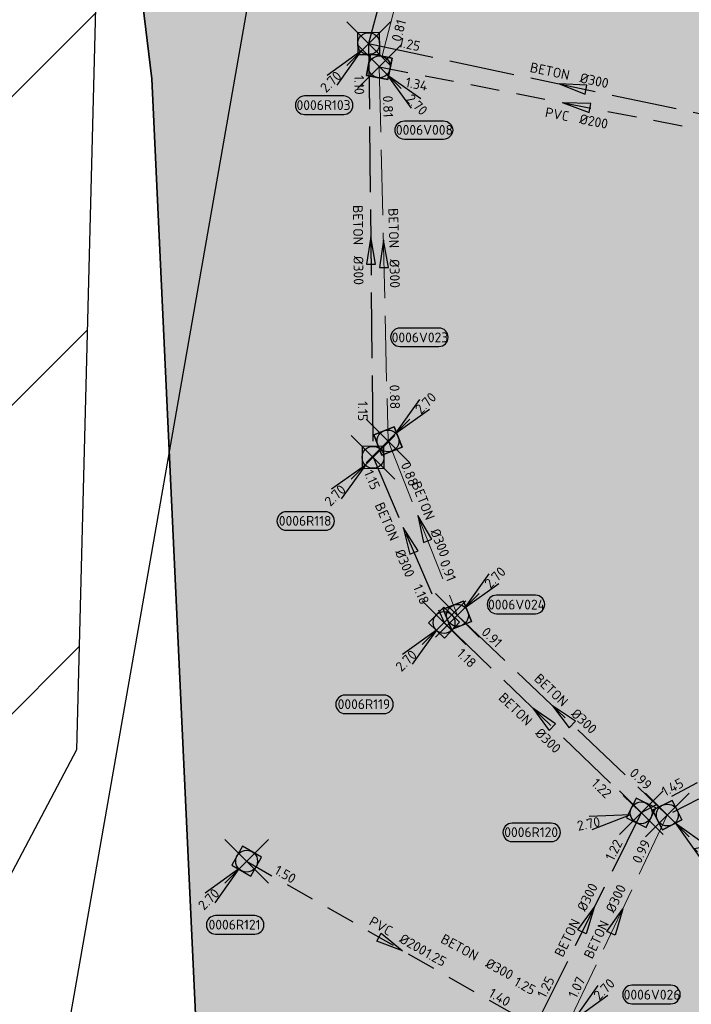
# Model space of a CAD drawing. Header units: metres. Extents: x 153214 to 171403, y 455965 to 463272.
# Tile 25 of 75: x 158672 to 158764, y 459780 to 459916. Entities that reach past the tile are written whole.
import ezdxf
from ezdxf.enums import TextEntityAlignment as Align

# ---------------------------------------------------------------- set-up
doc = ezdxf.new("R2010")
doc.units = ezdxf.units.M
doc.header["$PDMODE"] = 3
doc.header["$PDSIZE"] = 3
for name, pattern in [('RI-DWA_BETON-SO', [11.4, 9, -2.4]), ('RI-DWA_PVC-SO', [6.4, 4, -2.4]), ('RI-HWA_BETON-SO', [11.4, 9, -2.4]), ('RI-HWA_PVC-SO', [6.4, 4, -2.4])]:
    doc.linetypes.add(name, pattern=pattern)
doc.layers.get('0').update_dxf_attribs({"lineweight": 25})
doc.layers.get('defpoints').update_dxf_attribs({"lineweight": 25})
for name, color, linetype in [('2025 hatch', 41, 'Continuous'), ('2028', 160, 'Continuous'), ('2028 hatch', 160, 'Continuous'), ('B-OI-RI-DWA_PUTNUMMER-S', 38, 'Continuous'), ('B-OI-RI-DWA_RIOOLLEIDING_PVC_200-G', 38, 'RI-DWA_PVC-SO'), ('B-OI-RI-HWA_PUTNUMMER-S', 154, 'Continuous'), ('B-OI-RI-HWA_RIOOLLEIDING_BETON_300-G', 154, 'RI-HWA_BETON-SO'), ('B-OI-RI-HWA_RIOOLLEIDING_PVC_200-G', 154, 'RI-HWA_PVC-SO')]:
    doc.layers.add(name, color=color, linetype=linetype)
for name, color, linetype, lineweight in [('B-OI-RI-DWA_RIOOLLEIDING_BETON_300-G', 38, 'RI-DWA_BETON-SO', 18), ('B-OI-RI-DWA_RIOOLPUT_INSPECTIEPUT-S', 38, 'Continuous', 25), ('B-OI-RI-DWA_STROOMRICHTING-S', 38, 'Continuous', 25), ('B-OI-RI-HWA_RIOOLPUT_INSPECTIEPUT-S', 154, 'Continuous', 25), ('B-OI-RI-HWA_STROOMRICHTING-S', 154, 'Continuous', 25), ('N-WE-RI-GRENS_WERK-G', 11, 'XX-WERKGRENS 1', 35)]:
    doc.layers.add(name, color=color, linetype=linetype, lineweight=lineweight)
doc.layers.add('inspectieput', color=7, linetype='Continuous', plot=False)
doc.styles.add('NLCS-ISO', font='isocpeur.ttf')
doc.linetypes.add('XX-WERKGRENS 1', pattern='A,0,[137,NLCS.SHX,S=0.05,R=0,X=-0.55,Y=-0.675],-3', length=3)

# ---------------------------------------------------------------- blocks, each defined once
blk = doc.blocks.new('*U534')
at = {"ltscale": 0.1}
blk.add_hatch(color=256, dxfattribs=at).paths.add_polyline_path([(-2.5, 0), (2.5, -0.83), (2.5, 0.83)])
at = {"ltscale": 0.1, "flags": 128}
blk.add_lwpolyline([(-2.5, 0), (2.5, -0.83), (2.5, 0.83)], close=True, dxfattribs=at)
at = {"ltscale": 0.1, "style": 'NLCS-ISO'}
for tag, p in [('BOBL', (-28.55, -3.24)), ('MAT', (-1, -3.74))]:
    blk.add_attdef(tag, text='', height=1.8, dxfattribs=at).set_placement(p, align=Align.BOTTOM_RIGHT)
for tag, p in [('DIA', (1, -3.74)), ('BOBR', (27.6, -3.23))]:
    blk.add_attdef(tag, text='', height=1.8, dxfattribs=at).set_placement(p, align=Align.BOTTOM_LEFT)
at = {"layer": 'defpoints', "ltscale": 0.1, "style": 'NLCS-ISO', "flags": 1}
blk.add_attdef('JVA', text='', height=1.8, dxfattribs=at).set_placement((0, -1), align=Align.TOP_CENTER)
blk = doc.blocks.new('*U548')
at = {"ltscale": 0.1}
blk.add_hatch(color=256, dxfattribs=at).paths.add_polyline_path([(2.5, 0), (-2.5, -0.83), (-2.5, 0.83)])
at = {"ltscale": 0.1, "flags": 128}
blk.add_lwpolyline([(2.5, 0), (-2.5, -0.83), (-2.5, 0.83)], close=True, dxfattribs=at)
at = {"ltscale": 0.1, "style": 'NLCS-ISO'}
for tag, p in [('BOBL', (-12.52, 0)), ('MAT', (-1, 0.5))]:
    blk.add_attdef(tag, text='', height=1.8, dxfattribs=at).set_placement(p, align=Align.BOTTOM_RIGHT)
for tag, p in [('DIA', (1, 0.5)), ('BOBR', (11.58, 0))]:
    blk.add_attdef(tag, text='', height=1.8, dxfattribs=at).set_placement(p, align=Align.BOTTOM_LEFT)
at = {"layer": 'defpoints', "ltscale": 0.1, "style": 'NLCS-ISO', "flags": 1}
blk.add_attdef('JVA', text='', height=1.8, dxfattribs=at).set_placement((0, -1), align=Align.TOP_CENTER)
blk = doc.blocks.new('*U549')
at = {"ltscale": 0.1}
blk.add_hatch(color=256, dxfattribs=at).paths.add_polyline_path([(-2.5, 0), (2.5, -0.83), (2.5, 0.83)])
at = {"ltscale": 0.1, "flags": 128}
blk.add_lwpolyline([(-2.5, 0), (2.5, -0.83), (2.5, 0.83)], close=True, dxfattribs=at)
at = {"ltscale": 0.1, "style": 'NLCS-ISO'}
for tag, p in [('BOBL', (-27.52, -3.24)), ('MAT', (-1, -3.74))]:
    blk.add_attdef(tag, text='', height=1.8, dxfattribs=at).set_placement(p, align=Align.BOTTOM_RIGHT)
for tag, p in [('DIA', (1, -3.74)), ('BOBR', (26.58, -3.23))]:
    blk.add_attdef(tag, text='', height=1.8, dxfattribs=at).set_placement(p, align=Align.BOTTOM_LEFT)
at = {"layer": 'defpoints', "ltscale": 0.1, "style": 'NLCS-ISO', "flags": 1}
blk.add_attdef('JVA', text='', height=1.8, dxfattribs=at).set_placement((0, -1), align=Align.TOP_CENTER)
blk = doc.blocks.new('*U379')
at = {"ltscale": 0.1, "style": 'NLCS-ISO'}
for tag, p in [('MAT', (-1, 0.5)), ('BOBL', (-5.66, -3.24))]:
    blk.add_attdef(tag, text='', height=1.8, dxfattribs=at).set_placement(p, align=Align.BOTTOM_RIGHT)
for tag, p in [('DIA', (1, 0.5)), ('BOBR', (7.22, 0))]:
    blk.add_attdef(tag, text='', height=1.8, dxfattribs=at).set_placement(p, align=Align.BOTTOM_LEFT)
at = {"layer": 'defpoints', "ltscale": 0.1, "style": 'NLCS-ISO', "flags": 1}
blk.add_attdef('JVA', text='', height=1.8, dxfattribs=at).set_placement((0, -1), align=Align.TOP_CENTER)
blk = doc.blocks.new('*U552')
at = {"ltscale": 0.1}
blk.add_hatch(color=256, dxfattribs=at).paths.add_polyline_path([(-2.5, 0), (2.5, -0.83), (2.5, 0.83)])
at = {"ltscale": 0.1, "flags": 128}
blk.add_lwpolyline([(-2.5, 0), (2.5, -0.83), (2.5, 0.83)], close=True, dxfattribs=at)
at = {"ltscale": 0.1, "style": 'NLCS-ISO'}
for tag, p in [('BOBL', (-28.87, 0)), ('MAT', (-1, 0.5))]:
    blk.add_attdef(tag, text='', height=1.8, dxfattribs=at).set_placement(p, align=Align.BOTTOM_RIGHT)
for tag, p in [('DIA', (1, 0.5)), ('BOBR', (27.92, -0.01))]:
    blk.add_attdef(tag, text='', height=1.8, dxfattribs=at).set_placement(p, align=Align.BOTTOM_LEFT)
at = {"layer": 'defpoints', "ltscale": 0.1, "style": 'NLCS-ISO', "flags": 1}
blk.add_attdef('JVA', text='', height=1.8, dxfattribs=at).set_placement((0, -1), align=Align.TOP_CENTER)
blk = doc.blocks.new('*U545')
at = {"ltscale": 0.1}
blk.add_hatch(color=256, dxfattribs=at).paths.add_polyline_path([(2.5, 0), (-2.5, -0.83), (-2.5, 0.83)])
at = {"ltscale": 0.1, "flags": 128}
blk.add_lwpolyline([(2.5, 0), (-2.5, -0.83), (-2.5, 0.83)], close=True, dxfattribs=at)
at = {"ltscale": 0.1, "style": 'NLCS-ISO'}
for tag, p in [('BOBL', (-17.81, 0)), ('MAT', (-1, 0.5))]:
    blk.add_attdef(tag, text='', height=1.8, dxfattribs=at).set_placement(p, align=Align.BOTTOM_RIGHT)
for tag, p in [('DIA', (1, 0.5)), ('BOBR', (16.86, 0))]:
    blk.add_attdef(tag, text='', height=1.8, dxfattribs=at).set_placement(p, align=Align.BOTTOM_LEFT)
at = {"layer": 'defpoints', "ltscale": 0.1, "style": 'NLCS-ISO', "flags": 1}
blk.add_attdef('JVA', text='', height=1.8, dxfattribs=at).set_placement((0, -1), align=Align.TOP_CENTER)
blk = doc.blocks.new('*U567')
at = {"ltscale": 0.1}
blk.add_hatch(color=256, dxfattribs=at).paths.add_polyline_path([(-2.5, 0), (2.5, -0.83), (2.5, 0.83)])
at = {"ltscale": 0.1, "flags": 128}
blk.add_lwpolyline([(-2.5, 0), (2.5, -0.83), (2.5, 0.83)], close=True, dxfattribs=at)
at = {"ltscale": 0.1, "style": 'NLCS-ISO'}
for tag, p in [('BOBL', (-7.85, 0)), ('MAT', (-1, 0.5))]:
    blk.add_attdef(tag, text='', height=1.8, dxfattribs=at).set_placement(p, align=Align.BOTTOM_RIGHT)
for tag, p in [('DIA', (1, 0.5)), ('BOBR', (6.91, 0))]:
    blk.add_attdef(tag, text='', height=1.8, dxfattribs=at).set_placement(p, align=Align.BOTTOM_LEFT)
at = {"layer": 'defpoints', "ltscale": 0.1, "style": 'NLCS-ISO', "flags": 1}
blk.add_attdef('JVA', text='', height=1.8, dxfattribs=at).set_placement((0, -1), align=Align.TOP_CENTER)
blk = doc.blocks.new('*U555')
at = {"ltscale": 0.1}
blk.add_hatch(color=256, dxfattribs=at).paths.add_polyline_path([(2.5, 0), (-2.5, -0.83), (-2.5, 0.83)])
at = {"ltscale": 0.1, "flags": 128}
blk.add_lwpolyline([(2.5, 0), (-2.5, -0.83), (-2.5, 0.83)], close=True, dxfattribs=at)
at = {"ltscale": 0.1, "style": 'NLCS-ISO'}
for tag, p in [('BOBL', (-21.11, 0)), ('MAT', (-1, 0.5))]:
    blk.add_attdef(tag, text='', height=1.8, dxfattribs=at).set_placement(p, align=Align.BOTTOM_RIGHT)
for tag, p in [('DIA', (1, 0.5)), ('BOBR', (20.17, -0.01))]:
    blk.add_attdef(tag, text='', height=1.8, dxfattribs=at).set_placement(p, align=Align.BOTTOM_LEFT)
at = {"layer": 'defpoints', "ltscale": 0.1, "style": 'NLCS-ISO', "flags": 1}
blk.add_attdef('JVA', text='', height=1.8, dxfattribs=at).set_placement((0, -1), align=Align.TOP_CENTER)
blk = doc.blocks.new('*U576')
at = {"ltscale": 0.1}
blk.add_hatch(color=256, dxfattribs=at).paths.add_polyline_path([(2.5, 0), (-2.5, -0.83), (-2.5, 0.83)])
at = {"ltscale": 0.1, "flags": 128}
blk.add_lwpolyline([(2.5, 0), (-2.5, -0.83), (-2.5, 0.83)], close=True, dxfattribs=at)
at = {"ltscale": 0.1, "style": 'NLCS-ISO'}
for tag, p in [('BOBL', (-35.59, -3.24)), ('MAT', (-1, -3.74))]:
    blk.add_attdef(tag, text='', height=1.8, dxfattribs=at).set_placement(p, align=Align.BOTTOM_RIGHT)
for tag, p in [('DIA', (1, -3.74)), ('BOBR', (34.64, -3.22))]:
    blk.add_attdef(tag, text='', height=1.8, dxfattribs=at).set_placement(p, align=Align.BOTTOM_LEFT)
at = {"layer": 'defpoints', "ltscale": 0.1, "style": 'NLCS-ISO', "flags": 1}
blk.add_attdef('JVA', text='', height=1.8, dxfattribs=at).set_placement((0, -1), align=Align.TOP_CENTER)
blk = doc.blocks.new('*U587')
at = {"ltscale": 0.1}
blk.add_hatch(color=256, dxfattribs=at).paths.add_polyline_path([(-2.5, 0), (2.5, -0.83), (2.5, 0.83)])
at = {"ltscale": 0.1, "flags": 128}
blk.add_lwpolyline([(-2.5, 0), (2.5, -0.83), (2.5, 0.83)], close=True, dxfattribs=at)
at = {"ltscale": 0.1, "style": 'NLCS-ISO'}
for tag, p in [('BOBL', (-24.94, 0)), ('MAT', (-1, 0.5))]:
    blk.add_attdef(tag, text='', height=1.8, dxfattribs=at).set_placement(p, align=Align.BOTTOM_RIGHT)
for tag, p in [('DIA', (1, 0.5)), ('BOBR', (24, -0.01))]:
    blk.add_attdef(tag, text='', height=1.8, dxfattribs=at).set_placement(p, align=Align.BOTTOM_LEFT)
at = {"layer": 'defpoints', "ltscale": 0.1, "style": 'NLCS-ISO', "flags": 1}
blk.add_attdef('JVA', text='', height=1.8, dxfattribs=at).set_placement((0, -1), align=Align.TOP_CENTER)
blk = doc.blocks.new('*U593')
at = {"ltscale": 0.1}
blk.add_hatch(color=256, dxfattribs=at).paths.add_polyline_path([(-2.5, 0), (2.5, -0.83), (2.5, 0.83)])
at = {"ltscale": 0.1, "flags": 128}
blk.add_lwpolyline([(-2.5, 0), (2.5, -0.83), (2.5, 0.83)], close=True, dxfattribs=at)
at = {"ltscale": 0.1, "style": 'NLCS-ISO'}
for tag, p in [('BOBL', (-17.2, 0)), ('MAT', (-1, 0.5))]:
    blk.add_attdef(tag, text='', height=1.8, dxfattribs=at).set_placement(p, align=Align.BOTTOM_RIGHT)
for tag, p in [('DIA', (1, 0.5)), ('BOBR', (16.25, 0))]:
    blk.add_attdef(tag, text='', height=1.8, dxfattribs=at).set_placement(p, align=Align.BOTTOM_LEFT)
at = {"layer": 'defpoints', "ltscale": 0.1, "style": 'NLCS-ISO', "flags": 1}
blk.add_attdef('JVA', text='', height=1.8, dxfattribs=at).set_placement((0, -1), align=Align.TOP_CENTER)
blk = doc.blocks.new('*U605')
at = {"ltscale": 0.1}
blk.add_hatch(color=256, dxfattribs=at).paths.add_polyline_path([(-2.5, 0), (2.5, -0.83), (2.5, 0.83)])
at = {"ltscale": 0.1, "flags": 128}
blk.add_lwpolyline([(-2.5, 0), (2.5, -0.83), (2.5, 0.83)], close=True, dxfattribs=at)
at = {"ltscale": 0.1, "style": 'NLCS-ISO'}
for tag, p in [('BOBL', (-15.75, -3.24)), ('MAT', (-1, -3.74))]:
    blk.add_attdef(tag, text='', height=1.8, dxfattribs=at).set_placement(p, align=Align.BOTTOM_RIGHT)
for tag, p in [('DIA', (1, -3.74)), ('BOBR', (14.81, -3.24))]:
    blk.add_attdef(tag, text='', height=1.8, dxfattribs=at).set_placement(p, align=Align.BOTTOM_LEFT)
at = {"layer": 'defpoints', "ltscale": 0.1, "style": 'NLCS-ISO', "flags": 1}
blk.add_attdef('JVA', text='', height=1.8, dxfattribs=at).set_placement((0, -1), align=Align.TOP_CENTER)
blk = doc.blocks.new('*U606')
at = {"ltscale": 0.1}
blk.add_hatch(color=256, dxfattribs=at).paths.add_polyline_path([(-2.5, 0), (2.5, -0.83), (2.5, 0.83)])
at = {"ltscale": 0.1, "flags": 128}
blk.add_lwpolyline([(-2.5, 0), (2.5, -0.83), (2.5, 0.83)], close=True, dxfattribs=at)
at = {"ltscale": 0.1, "style": 'NLCS-ISO'}
for tag, p in [('BOBL', (-10.94, -3.24)), ('MAT', (-1, -3.74))]:
    blk.add_attdef(tag, text='', height=1.8, dxfattribs=at).set_placement(p, align=Align.BOTTOM_RIGHT)
for tag, p in [('DIA', (1, -3.74)), ('BOBR', (8.23, -3.25))]:
    blk.add_attdef(tag, text='', height=1.8, dxfattribs=at).set_placement(p, align=Align.BOTTOM_LEFT)
at = {"layer": 'defpoints', "ltscale": 0.1, "style": 'NLCS-ISO', "flags": 1}
blk.add_attdef('JVA', text='', height=1.8, dxfattribs=at).set_placement((0, -1), align=Align.TOP_CENTER)
blk = doc.blocks.new('*U597')
at = {"ltscale": 0.1}
blk.add_hatch(color=256, dxfattribs=at).paths.add_polyline_path([(2.5, 0), (-2.5, -0.83), (-2.5, 0.83)])
at = {"ltscale": 0.1, "flags": 128}
blk.add_lwpolyline([(2.5, 0), (-2.5, -0.83), (-2.5, 0.83)], close=True, dxfattribs=at)
at = {"ltscale": 0.1, "style": 'NLCS-ISO'}
for tag, p in [('BOBL', (-12.17, 0)), ('MAT', (-1, 0.5))]:
    blk.add_attdef(tag, text='', height=1.8, dxfattribs=at).set_placement(p, align=Align.BOTTOM_RIGHT)
for tag, p in [('DIA', (1, 0.5)), ('BOBR', (11.22, 0))]:
    blk.add_attdef(tag, text='', height=1.8, dxfattribs=at).set_placement(p, align=Align.BOTTOM_LEFT)
at = {"layer": 'defpoints', "ltscale": 0.1, "style": 'NLCS-ISO', "flags": 1}
blk.add_attdef('JVA', text='', height=1.8, dxfattribs=at).set_placement((0, -1), align=Align.TOP_CENTER)
blk = doc.blocks.new('B-SRI-PUT_HWA-SO')
at = {"lineweight": -3, "flags": 128}
blk.add_lwpolyline([(-2, -2), (2, -2), (2, 2), (-2, 2)], close=True, dxfattribs=at)
at = {"lineweight": -3}
blk.add_circle((0, 0), 2, dxfattribs=at)
blk = doc.blocks.new('*U868')
for q in [(-7.6, -5.83), (-5.83, -7.6)]:
    blk.add_line((-1.41, -1.41), q)
blk.add_lwpolyline([(-11.74, -12.98), (-4.58, -12.98, 1), (-4.58, -9.59), (-11.74, -9.59, 1)], format="xyb", close=True)
at = {"ltscale": 0.1, "style": 'NLCS-ISO'}
blk.add_attdef('PUTHGT', text='', height=1.8, rotation=45, dxfattribs=at).set_placement((-8.44, -8.48), align=Align.MIDDLE_LEFT)
blk.add_attdef('PUTNR', text='', height=1.8, dxfattribs=at).set_placement((-8.26, -9.45), align=Align.MIDDLE_CENTER)
blk = doc.blocks.new('*U1004')
for q in [(-7.6, -5.83), (-5.83, -7.6)]:
    blk.add_line((-1.41, -1.41), q)
blk.add_lwpolyline([(-5.68, -13.35), (1.48, -13.35, 1), (1.48, -9.97), (-5.68, -9.97, 1)], format="xyb", close=True)
at = {"ltscale": 0.1, "style": 'NLCS-ISO'}
blk.add_attdef('PUTHGT', text='', height=1.8, rotation=45, dxfattribs=at).set_placement((-8.44, -8.48), align=Align.MIDDLE_LEFT)
blk.add_attdef('PUTNR', text='', height=1.8, dxfattribs=at).set_placement((-2.2, -9.83), align=Align.MIDDLE_CENTER)
blk = doc.blocks.new('B-SRI-PUT_DWA-SO')
at = {"flags": 128}
blk.add_lwpolyline([(-2, 2), (2, 2), (2, -2), (-2, -2)], close=True, dxfattribs=at)
at = {"lineweight": -3, "flags": 128}
blk.add_lwpolyline([(2, -2), (2, 2), (-2, 2), (-2, -2)], close=True, dxfattribs=at)
at = {"lineweight": -3}
blk.add_circle((0, 0), 2, dxfattribs=at)
blk = doc.blocks.new('*U869')
for q in [(5.83, 7.6), (7.6, 5.83)]:
    blk.add_line((1.41, 1.41), q)
blk.add_lwpolyline([(9.33, 20.68), (2.17, 20.68, 1), (2.17, 17.3), (9.33, 17.3, 1)], format="xyb", close=True)
at = {"ltscale": 0.1, "style": 'NLCS-ISO'}
blk.add_attdef('PUTNR', text='', height=1.8, dxfattribs=at).set_placement((5.85, 18.96), align=Align.MIDDLE_CENTER)
blk.add_attdef('PUTHGT', text='', height=1.8, rotation=45, dxfattribs=at).set_placement((5.39, 5.43), align=Align.MIDDLE_LEFT)
blk = doc.blocks.new('*U890')
for q in [(5.83, -7.6), (7.6, -5.83)]:
    blk.add_line((1.41, -1.41), q)
blk.add_lwpolyline([(11.75, -13.29), (4.59, -13.29, -1), (4.59, -9.9), (11.75, -9.9, -1)], format="xyb", close=True)
at = {"ltscale": 0.1, "style": 'NLCS-ISO'}
blk.add_attdef('PUTHGT', text='', height=1.8, rotation=315, dxfattribs=at).set_placement((5.39, -5.43), align=Align.MIDDLE_LEFT)
blk.add_attdef('PUTNR', text='', height=1.8, dxfattribs=at).set_placement((8.27, -9.76), align=Align.MIDDLE_CENTER)
blk = doc.blocks.new('*U870')
for q in [(5.83, 7.6), (7.6, 5.83)]:
    blk.add_line((1.41, 1.41), q)
blk.add_lwpolyline([(14.3, 3.69), (7.15, 3.69, 1), (7.15, 0.31), (14.3, 0.31, 1)], format="xyb", close=True)
at = {"ltscale": 0.1, "style": 'NLCS-ISO'}
blk.add_attdef('PUTHGT', text='', height=1.8, rotation=45, dxfattribs=at).set_placement((5.39, 5.43), align=Align.MIDDLE_LEFT)
blk.add_attdef('PUTNR', text='', height=1.8, dxfattribs=at).set_placement((10.83, 1.97), align=Align.MIDDLE_CENTER)
blk = doc.blocks.new('*U510')
for q in [(-9.56, -0.68), (-9.06, -3.13)]:
    blk.add_line((-1.96, -0.4), q)
blk.add_lwpolyline([(-23.64, -5.28), (-16.48, -5.28, 1), (-16.48, -1.9), (-23.64, -1.9, 1)], format="xyb", close=True)
at = {"ltscale": 0.1, "style": 'NLCS-ISO'}
blk.add_attdef('PUTHGT', text='', height=1.8, rotation=11.5888, dxfattribs=at).set_placement((-11.72, -2.43), align=Align.MIDDLE_LEFT)
blk.add_attdef('PUTNR', text='', height=1.8, dxfattribs=at).set_placement((-20.16, -1.76), align=Align.MIDDLE_CENTER)
blk = doc.blocks.new('*U872')
for q in [(-7.6, -5.83), (-5.83, -7.6)]:
    blk.add_line((-1.41, -1.41), q)
blk.add_lwpolyline([(-18.15, -16.67), (-10.99, -16.67, 1), (-10.99, -13.29), (-18.15, -13.29, 1)], format="xyb", close=True)
at = {"ltscale": 0.1, "style": 'NLCS-ISO'}
blk.add_attdef('PUTHGT', text='', height=1.8, rotation=45, dxfattribs=at).set_placement((-8.44, -8.48), align=Align.MIDDLE_LEFT)
blk.add_attdef('PUTNR', text='', height=1.8, dxfattribs=at).set_placement((-14.67, -13.15), align=Align.MIDDLE_CENTER)
blk = doc.blocks.new('*U871')
for q in [(-7.6, -5.83), (-5.83, -7.6)]:
    blk.add_line((-1.41, -1.41), q)
blk.add_lwpolyline([(-15.91, -13.36), (-8.76, -13.36, 1), (-8.76, -9.98), (-15.91, -9.98, 1)], format="xyb", close=True)
at = {"ltscale": 0.1, "style": 'NLCS-ISO'}
blk.add_attdef('PUTHGT', text='', height=1.8, rotation=45, dxfattribs=at).set_placement((-8.44, -8.48), align=Align.MIDDLE_LEFT)
blk.add_attdef('PUTNR', text='', height=1.8, dxfattribs=at).set_placement((-12.44, -9.84), align=Align.MIDDLE_CENTER)
blk = doc.blocks.new('*U873')
for q in [(5.83, 7.6), (7.6, 5.83)]:
    blk.add_line((1.41, 1.41), q)
blk.add_lwpolyline([(19.15, 7.66), (11.99, 7.66, 1), (11.99, 4.28), (19.15, 4.28, 1)], format="xyb", close=True)
at = {"ltscale": 0.1, "style": 'NLCS-ISO'}
blk.add_attdef('PUTHGT', text='', height=1.8, rotation=45, dxfattribs=at).set_placement((5.39, 5.43), align=Align.MIDDLE_LEFT)
blk.add_attdef('PUTNR', text='', height=1.8, dxfattribs=at).set_placement((15.68, 5.94), align=Align.MIDDLE_CENTER)
blk = doc.blocks.new('*U373')
for q in [(5.83, -7.6), (7.6, -5.83)]:
    blk.add_line((1.41, -1.41), q)
blk.add_lwpolyline([(18.48, -13.72), (11.32, -13.72, -1), (11.32, -10.34), (18.48, -10.34, -1)], format="xyb", close=True)
at = {"ltscale": 0.1, "style": 'NLCS-ISO'}
blk.add_attdef('PUTHGT', text='', height=1.8, rotation=315, dxfattribs=at).set_placement((5.39, -5.43), align=Align.MIDDLE_LEFT)
blk.add_attdef('PUTNR', text='', height=1.8, dxfattribs=at).set_placement((15, -10.2), align=Align.MIDDLE_CENTER)

msp = doc.modelspace()

# ---------------------------------------------------------------- hatches: boundary and pattern name
at = {"layer": '2025 hatch', "transparency": 33554559}
h = msp.add_hatch(color=256, dxfattribs=at)
h.dxf.hatch_style = 1
h.paths.add_polyline_path([(159077.62, 460637.99), (159096.81, 460899.87), (158916.01, 460923.23), (158728.53, 460940.58), (158648.07, 460952.21), (158505.67, 460962.09), (158443.15, 460966.04), (158437.59, 460930.28), (158417.94, 460803.32), (158405.79, 460653.47), (158403.54, 460424.19), (158224.71, 460467.81), (158223.62, 460431.46), (158205.99, 460326.23), (158208, 460209.19), (158333.86, 460034.55), (158673.49, 460044.25), (158690.12, 459907.56), (158701.58, 459662.33), (158981.45, 459660.79), (159001.96, 459738.54), (159036.42, 459986.73), (159035.05, 460076.51), (159048.95, 460271.09), (159051.55, 460363.07), (159057.51, 460426.77)])
at = {"layer": '2028 hatch', "transparency": 33554559}
h = msp.add_hatch(dxfattribs=at)
h.set_pattern_fill('ANSI31', color=256, scale=29.988, angle=180)
h.set_pattern_definition([(225, (0, 0), (21.2047182, -21.2047182), [])])
h.paths.add_polyline_path([(158387.05, 459744.73), (158343.3, 459760.32), (158305.47, 459786.75), (158194.52, 459804.27), (157936, 459854.6), (158196.5, 459872.37), (158185.85, 459930.57), (158205.41, 459987.58), (158255.46, 459978.57), (158266.33, 460038.96), (158345.43, 460086.46), (158521.88, 460043.62), (158679.69, 460013.23), (158683.88, 459976.32), (158679.78, 459815.35), (158619.41, 459701.04)])

# ---------------------------------------------------------------- linework, layer by layer
at = {"layer": '2028', "flags": 128}
msp.add_lwpolyline([(158387.05, 459744.73), (158343.3, 459760.32), (158305.47, 459786.75), (158194.52, 459804.27), (157936, 459854.6), (158196.5, 459872.37), (158185.85, 459930.57), (158205.41, 459987.58), (158255.46, 459978.57), (158266.33, 460038.96), (158345.43, 460086.46), (158521.88, 460043.62), (158679.69, 460013.23), (158683.88, 459976.32), (158679.78, 459815.35), (158619.41, 459701.04)], close=True, dxfattribs=at)
at = {"layer": 'B-OI-RI-DWA_RIOOLLEIDING_BETON_300-G'}
for p, q in [((158738.36, 459974.41), (158721.37, 459909.2)), ((158721.37, 459909.2), (158722.57, 459857.8)), ((158722.57, 459857.8), (158732.11, 459833.84)), ((158732.11, 459833.84), (158760.95, 459806.41)), ((158760.95, 459806.41), (158747.09, 459777.28))]:
    msp.add_line(p, q, dxfattribs=at)
at = {"layer": 'B-OI-RI-DWA_RIOOLLEIDING_PVC_200-G'}
for p, q in [((158721.37, 459909.2), (158775.64, 459898.62)), ((158793.78, 459823.08), (158760.95, 459806.41))]:
    msp.add_line(p, q, dxfattribs=at)
at = {"layer": 'B-OI-RI-HWA_RIOOLLEIDING_BETON_300-G'}
for p, q in [((158736.32, 459974.85), (158719.91, 459912.38)), ((158719.91, 459912.38), (158775.98, 459900.53)), ((158719.91, 459912.38), (158720.51, 459855.55)), ((158720.51, 459855.55), (158730.27, 459832.85)), ((158730.27, 459832.85), (158757.36, 459806.72)), ((158757.36, 459806.72), (158742.77, 459777.36))]:
    msp.add_line(p, q, dxfattribs=at)
at = {"layer": 'B-OI-RI-HWA_RIOOLLEIDING_PVC_200-G'}
for p, q in [((158793.25, 459825.95), (158757.36, 459806.72)), ((158703.14, 459800.07), (158742.77, 459777.36))]:
    msp.add_line(p, q, dxfattribs=at)
at = {"layer": 'defpoints', "color": 6, "flags": 128}
msp.add_lwpolyline([(158716.41, 459992.65), (158667.02, 459711.38)], dxfattribs=at)
msp.add_lwpolyline([(158716.41, 459992.65), (158667.02, 459711.38)], dxfattribs=at)
at = {"layer": 'inspectieput'}
for p in [(158719.91, 459912.38), (158721.37, 459909.2), (158722.57, 459857.8), (158720.51, 459855.55), (158732.11, 459833.84), (158730.27, 459832.85), (158757.36, 459806.72), (158760.95, 459806.41), (158703.14, 459800.07)]:
    msp.add_point(p, dxfattribs=at)
at = {"layer": 'N-WE-RI-GRENS_WERK-G', "ltscale": 0.5, "flags": 128}
msp.add_lwpolyline([(158443.15, 460966.04), (158505.67, 460962.09), (158648.07, 460952.21), (158728.53, 460940.58), (158916.01, 460923.23), (159096.81, 460899.87), (159077.62, 460637.99), (159057.51, 460426.77), (159051.55, 460363.07), (159048.95, 460271.09), (159035.05, 460076.51), (159036.42, 459986.73), (159001.96, 459738.54), (158981.45, 459660.79), (158701.58, 459662.33), (158690.12, 459907.56), (158673.49, 460044.25), (158333.86, 460034.55), (158208, 460209.19), (158205.99, 460326.23), (158223.62, 460431.46), (158224.71, 460467.81), (158403.54, 460424.19), (158405.79, 460653.47), (158417.94, 460803.32), (158437.59, 460930.28), (158443.15, 460966.04)], dxfattribs=at)

# ---------------------------------------------------------------- block references
at = {"layer": 'B-OI-RI-DWA_PUTNUMMER-S'}
ref = msp.add_blockref('*U890', (158721.37, 459909.2), dxfattribs=dict(at, xscale=0.75, yscale=0.75, zscale=0.75))
ref.add_attrib('PUTNR', '0006V008', dxfattribs={"layer": '0', "ltscale": 0.1, "height": 1.35, "style": 'NLCS-ISO'}).set_placement((158727.57, 459900.53), align=Align.MIDDLE_CENTER)
ref.add_attrib('PUTHGT', '2.70', dxfattribs={"layer": '0', "ltscale": 0.1, "height": 1.35, "rotation": 315, "style": 'NLCS-ISO'}).set_placement((158725.41, 459905.13), align=Align.MIDDLE_LEFT)
at = {"layer": 'B-OI-RI-DWA_PUTNUMMER-S', "xscale": 0.75, "yscale": 0.75, "zscale": 0.75}
for name, p, values in [('*U869', (158722.57, 459857.8), {'PUTNR': '0006V023', 'PUTHGT': '2.70'}), ('*U870', (158732.11, 459833.84), {'PUTNR': '0006V024', 'PUTHGT': '2.70'}), ('*U873', (158747.09, 459777.28), {'PUTNR': '0006V026', 'PUTHGT': '2.70'})]:
    msp.add_blockref(name, p, dxfattribs=at).add_auto_attribs(values)
at = {"layer": 'B-OI-RI-DWA_PUTNUMMER-S'}
ref = msp.add_blockref('*U373', (158760.95, 459806.41), dxfattribs=dict(at, xscale=0.75, yscale=0.75, zscale=0.75))
ref.add_attrib('PUTNR', '0006V025', dxfattribs={"layer": '0', "ltscale": 0.1, "height": 1.35, "style": 'NLCS-ISO'}).set_placement((158772.2, 459797.41), align=Align.MIDDLE_CENTER)
ref.add_attrib('PUTHGT', '2.70', dxfattribs={"layer": '0', "ltscale": 0.1, "height": 1.35, "rotation": 315, "style": 'NLCS-ISO'}).set_placement((158764.99, 459802.34), align=Align.MIDDLE_LEFT)
at = {"layer": 'B-OI-RI-DWA_RIOOLPUT_INSPECTIEPUT-S'}
for p, xscale, yscale, zscale, rotation in [((158721.37, 459909.2), 0.7499999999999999, 0.7499999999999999, 0.7499999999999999, 348.9674691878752), ((158722.57, 459857.8), 0.7500000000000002, 0.7500000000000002, 0.7500000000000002, 291.7081625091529), ((158732.11, 459833.84), 0.75, 0.75, 0.75, 111.7081625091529), ((158760.95, 459806.41), 0.75, 0.75, 0.75, 26.9206962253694)]:
    msp.add_blockref('B-SRI-PUT_DWA-SO', p, dxfattribs=dict(at, xscale=xscale, yscale=yscale, zscale=zscale, rotation=rotation))
at = {"layer": 'B-OI-RI-DWA_STROOMRICHTING-S'}
for name, p, xscale, yscale, zscale, rotation, values in [('*U576', (158729.86, 459941.81), 0.75, 0.75, 0.75, 75.3976905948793, {'MAT': 'BETON', 'DIA': '%%c300', 'BOBL': '0.81', 'BOBR': '0.73'}), ('*U549', (158748.5, 459903.91), 0.7499999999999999, 0.7499999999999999, 0.7499999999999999, 348.9674691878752, {'MAT': 'PVC', 'DIA': '%%c200', 'BOBL': '1.34', 'BOBR': '1.52'}), ('*U587', (158721.97, 459883.5), 0.7500000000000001, 0.7500000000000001, 0.7500000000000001, 271.3383856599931, {'MAT': 'BETON', 'DIA': '%%c300', 'BOBL': '0.81', 'BOBR': '0.88'}), ('*U567', (158727.34, 459845.82), 0.7500000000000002, 0.7500000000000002, 0.7500000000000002, 291.7081625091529, {'MAT': 'BETON', 'DIA': '%%c300', 'BOBL': '0.88', 'BOBR': '0.91'}), ('*U593', (158746.53, 459820.13), 0.75, 0.75, 0.75, 316.4455792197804, {'MAT': 'BETON', 'DIA': '%%c300', 'BOBL': '0.91', 'BOBR': '0.99'}), ('*U597', (158754.02, 459791.85), 0.75, 0.75, 0.75, 64.5533777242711, {'MAT': 'BETON', 'DIA': '%%c300', 'BOBL': '1.07', 'BOBR': '0.99'})]:
    msp.add_blockref(name, p, dxfattribs=dict(at, xscale=xscale, yscale=yscale, zscale=zscale, rotation=rotation)).add_auto_attribs(values)
at = {"layer": 'B-OI-RI-HWA_PUTNUMMER-S'}
ref = msp.add_blockref('*U868', (158719.91, 459912.38), dxfattribs=dict(at, xscale=0.75, yscale=0.75, zscale=0.75))
ref.add_attrib('PUTNR', '0006R103', dxfattribs={"layer": '0', "ltscale": 0.1, "height": 1.35, "style": 'NLCS-ISO'}).set_placement((158713.71, 459903.94), align=Align.MIDDLE_CENTER)
ref.add_attrib('PUTHGT', '2.70', dxfattribs={"layer": '0', "ltscale": 0.1, "height": 1.35, "rotation": 45, "style": 'NLCS-ISO'}).set_placement((158713.58, 459906.02), align=Align.MIDDLE_LEFT)
ref = msp.add_blockref('*U871', (158720.51, 459855.55), dxfattribs=dict(at, xscale=0.75, yscale=0.75, zscale=0.75))
ref.add_attrib('PUTNR', '0006R118', dxfattribs={"layer": '0', "ltscale": 0.1, "height": 1.35, "style": 'NLCS-ISO'}).set_placement((158711.18, 459846.83), align=Align.MIDDLE_CENTER)
ref.add_attrib('PUTHGT', '2.70', dxfattribs={"layer": '0', "ltscale": 0.1, "height": 1.35, "rotation": 45, "style": 'NLCS-ISO'}).set_placement((158714.18, 459849.19), align=Align.MIDDLE_LEFT)
ref = msp.add_blockref('*U872', (158730.27, 459832.85), dxfattribs=dict(at, xscale=0.75, yscale=0.75, zscale=0.75))
ref.add_attrib('PUTNR', '0006R119', dxfattribs={"layer": '0', "ltscale": 0.1, "height": 1.35, "style": 'NLCS-ISO'}).set_placement((158719.26, 459821.64), align=Align.MIDDLE_CENTER)
ref.add_attrib('PUTHGT', '2.70', dxfattribs={"layer": '0', "ltscale": 0.1, "height": 1.35, "rotation": 45, "style": 'NLCS-ISO'}).set_placement((158723.94, 459826.49), align=Align.MIDDLE_LEFT)
ref = msp.add_blockref('*U510', (158757.36, 459806.72), dxfattribs=dict(at, xscale=0.75, yscale=0.75, zscale=0.75))
ref.add_attrib('PUTNR', '0006R120', dxfattribs={"layer": '0', "ltscale": 0.1, "height": 1.35, "style": 'NLCS-ISO'}).set_placement((158742.24, 459804.05), align=Align.MIDDLE_CENTER)
ref.add_attrib('PUTHGT', '2.70', dxfattribs={"layer": '0', "ltscale": 0.1, "height": 1.35, "rotation": 11.5888, "style": 'NLCS-ISO'}).set_placement((158748.57, 459804.9), align=Align.MIDDLE_LEFT)
ref = msp.add_blockref('*U1004', (158703.14, 459800.07), dxfattribs=dict(at, xscale=0.75, yscale=0.75, zscale=0.75))
ref.add_attrib('PUTNR', '0006R121', dxfattribs={"layer": '0', "ltscale": 0.1, "height": 1.35, "style": 'NLCS-ISO'}).set_placement((158701.48, 459791.35), align=Align.MIDDLE_CENTER)
ref.add_attrib('PUTHGT', '2.70', dxfattribs={"layer": '0', "ltscale": 0.1, "height": 1.35, "rotation": 45, "style": 'NLCS-ISO'}).set_placement((158696.8, 459793.71), align=Align.MIDDLE_LEFT)
at = {"layer": 'B-OI-RI-HWA_RIOOLPUT_INSPECTIEPUT-S'}
for p, xscale, yscale, zscale, rotation in [((158719.91, 459912.38), 0.75, 0.75, 0.75, 270.6059565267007), ((158720.51, 459855.55), 0.75, 0.75, 0.75, 90.60595652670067), ((158730.27, 459832.85), 0.75, 0.75, 0.75, 316.0398655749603), ((158757.36, 459806.72), 0.75, 0.75, 0.75, 243.571692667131), ((158703.14, 459800.07), 0.7499999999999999, 0.7499999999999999, 0.7499999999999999, 330.1840151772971)]:
    msp.add_blockref('B-SRI-PUT_HWA-SO', p, dxfattribs=dict(at, xscale=xscale, yscale=yscale, zscale=zscale, rotation=rotation))
at = {"layer": 'B-OI-RI-HWA_STROOMRICHTING-S'}
for name, p, xscale, yscale, zscale, rotation, values in [('*U552', (158747.94, 459906.45), 0.7500000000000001, 0.7500000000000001, 0.7500000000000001, 348.0659799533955, {'MAT': 'BETON', 'DIA': '%%c300', 'BOBL': '1.25', 'BOBR': '1.31'}), ('*U534', (158720.21, 459883.97), 0.75, 0.75, 0.75, 270.6059565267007, {'MAT': 'BETON', 'DIA': '%%c300', 'BOBL': '1.10', 'BOBR': '1.15'}), ('*U606', (158725.39, 459844.2), 0.7499999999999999, 0.7499999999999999, 0.7499999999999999, 293.2570350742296, {'MAT': 'BETON', 'DIA': '%%c300', 'BOBL': '1.15', 'BOBR': '1.18'}), ('*U605', (158743.81, 459819.78), 0.75, 0.75, 0.75, 316.0398655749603, {'MAT': 'BETON', 'DIA': '%%c300', 'BOBL': '1.18', 'BOBR': '1.22'}), ('*U545', (158775.31, 459816.33), 0.75, 0.75, 0.75, 28.17447004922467, {'MAT': 'PVC', 'DIA': '%%c200', 'BOBL': '1.45', 'BOBR': '1.39'}), ('*U548', (158750.06, 459792.04), 0.75, 0.75, 0.75, 63.57169266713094, {'MAT': 'BETON', 'DIA': '%%c300', 'BOBL': '1.25', 'BOBR': '1.22'}), ('*U555', (158722.95, 459788.71), 0.7499999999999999, 0.7499999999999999, 0.7499999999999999, 330.1840151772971, {'MAT': 'PVC', 'DIA': '%%c200', 'BOBL': '1.50', 'BOBR': '1.40'}), ('*U379', (158734.8, 459785.29), 0.75, 0.75, 0.75, 331.4803590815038, {'MAT': 'BETON', 'DIA': '%%c300', 'BOBL': '1.25', 'BOBR': '1.25'})]:
    msp.add_blockref(name, p, dxfattribs=dict(at, xscale=xscale, yscale=yscale, zscale=zscale, rotation=rotation)).add_auto_attribs(values)

doc.saveas('drawing.dxf')
